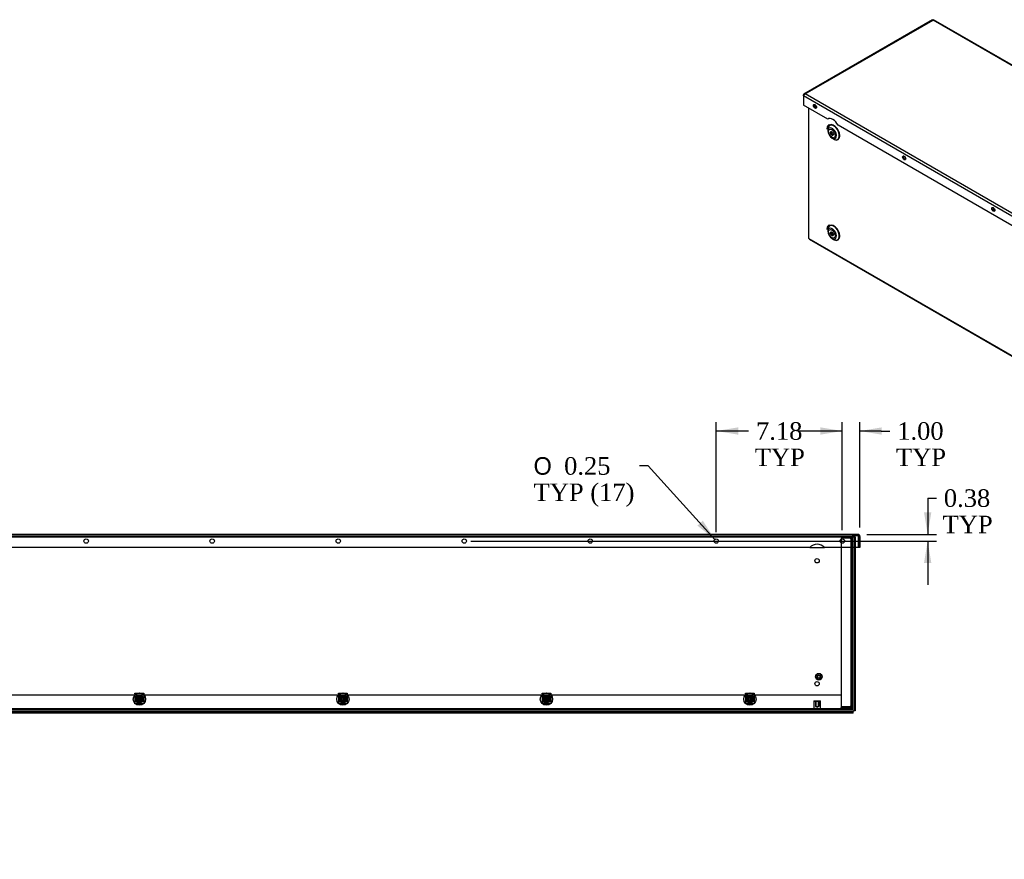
# Model space of a CAD drawing. Header units: inches. Extents: x 1 to 240, y -1 to 159.
# Tile 8 of 15: x 103 to 159, y 72 to 120. Entities that reach past the tile are written whole.
import ezdxf
from ezdxf.enums import TextEntityAlignment as Align
from ezdxf.lldxf.tags import DXFTag

# ---------------------------------------------------------------- set-up
doc = ezdxf.new("R2010")
doc.units = ezdxf.units.IN
doc.header["$MEASUREMENT"] = 0
for name, color, linetype in [('COM70472-29', 7, 'Continuous'), ('COM70473-29', 7, 'Continuous'), ('COM70474-4', 7, 'Continuous'), ('COM70985-10', 7, 'Continuous'), ('Default', 7, 'Continuous'), ('NTS16522', 7, 'Continuous'), ('RNG17670', 7, 'Continuous'), ('SCS19475', 7, 'Continuous'), ('STD26152', 7, 'Continuous')]:
    doc.layers.add(name, color=color, linetype=linetype)
doc.styles.add('SEACAD_Solid_Edge_ANSI1_Symbols', font='txt')
doc.styles.add('SEACAD_Times_New_Roman', font='times.ttf')
tags = doc.linetypes.add('HIDDEN2', pattern=[0.1875, 0.125, -0.0625]).pattern_tags.tags
tags[6:7] = [DXFTag(74, 4), DXFTag(75, 0), DXFTag(340, '0'), DXFTag(46, 0.0), DXFTag(50, 0.0), DXFTag(44, 0.0), DXFTag(45, 0.0)]
tags[4:5] = [DXFTag(74, 4), DXFTag(75, 0), DXFTag(340, '0'), DXFTag(46, 0.0), DXFTag(50, 0.0), DXFTag(44, 0.0), DXFTag(45, 0.0)]
doc.dimstyles.new('HAMMOND_(STH_-_240x160)', dxfattribs={"dimtxt": 1, "dimasz": 1.25, "dimexe": 0.5, "dimexo": 0.5, "dimgap": 0.25, "dimtad": 0, "dimtih": 1, "dimtoh": 1, "dimzin": 0, "dimdsep": 46, "dimtxsty": 'SEACAD_Times_New_Roman', "dimblk1": '_SE_FILLED', "dimblk2": '_SE_FILLED', "dimsah": 1, "dimcen": 0.5, "dimadec": 0, "dimazin": 0, "dimtfac": 0.8, "dimtofl": 0, "dimtmove": 1, "dimatfit": 3, "dimfxl": 1, "dimtolj": 1, "dimtzin": 0, "dimarcsym": 0})

# ---------------------------------------------------------------- blocks, each defined once
blk = doc.blocks.new('SE1')
at = {"layer": 'COM70472-29', "color": 7, "linetype": 'Continuous'}
for p, q in [((148.103, 107.221), (148.103, 114.626)), ((149.187, 113.44), (149.187, 113.344)), ((149.428, 112.926), (149.511, 112.878)), ((149.187, 107.724), (149.187, 107.628)), ((148.103, 107.221), (230.128, 59.864)), ((148.126, 107.171), (230.15, 59.814)), ((149.428, 107.211), (149.511, 107.163))]:
    blk.add_line(p, q, dxfattribs=at)
for centre in [(149.104, 113.02), (149.104, 107.305)]:
    blk.add_arc(centre, 0.76, 3.9455, 45.0917, dxfattribs=at)
for centre, major_axis, start_param, end_param in [((149.518, 113.256), (-0.24, 0.415), 0, 1.013497), ((149.511, 113.253), (0.229, -0.397), 0, 3.926991), ((149.428, 113.205), (-0.171, 0.295), 0, 0.785398), ((149.428, 113.205), (-0.171, 0.295), 0.785398, 2.356194), ((149.428, 113.205), (-0.171, 0.295), 2.356194, 6.283185), ((149.518, 113.256), (-0.24, 0.415), 2.128096, 6.283185), ((149.458, 113.222), (-0.063, 0.108), 0.419489, 2.722104), ((149.511, 113.253), (0.229, -0.397), 5.497787, 6.283185), ((149.518, 107.541), (-0.24, 0.415), 0, 1.013497), ((149.511, 107.537), (0.229, -0.397), 0, 3.926991), ((149.428, 107.489), (-0.171, 0.295), 0, 0.785398), ((149.428, 107.489), (-0.171, 0.295), 2.356194, 6.283185), ((149.518, 107.541), (-0.24, 0.415), 2.128096, 6.283185), ((148.18, 107.265), (0.054, 0.0935), 2.356194, 3.141593), ((149.428, 107.489), (-0.171, 0.295), 0.785398, 2.356194), ((149.458, 107.506), (-0.063, 0.108), 0.419489, 2.722104), ((149.511, 107.537), (0.229, -0.397), 5.497787, 6.283185)]:
    blk.add_ellipse(centre, major_axis=major_axis, ratio=0.57735, start_param=start_param, end_param=end_param, dxfattribs=at)
for centre, major_axis in [((149.407, 113.192), (0.135, -0.233)), ((149.407, 113.192), (0.062, -0.108)), ((149.407, 107.477), (0.135, -0.233)), ((149.407, 107.477), (0.063, -0.108))]:
    blk.add_ellipse(centre, major_axis=major_axis, ratio=0.57735, dxfattribs=at)
for points in [[(149.254, 113.688), (149.247, 113.686), (149.213, 113.676), (149.166, 113.617), (149.132, 113.531), (149.128, 113.47), (149.127, 113.44)], [(149.254, 107.972), (149.247, 107.97), (149.213, 107.96), (149.166, 107.902), (149.132, 107.816), (149.128, 107.754), (149.127, 107.724)]]:
    blk.add_open_spline(points, degree=3, knots=[0, 0, 0, 0, 0.074876, 0.417994, 0.759613, 1, 1, 1, 1], dxfattribs=at)
at = {"layer": 'COM70474-4', "color": 7, "linetype": 'Continuous'}
for p, q in [((149.463, 107.525), (149.389, 107.482)), ((149.486, 107.479), (149.417, 107.44))]:
    blk.add_line(p, q, dxfattribs=at)
at = {"layer": 'COM70985-10', "color": 7, "linetype": 'Continuous'}
for p, q in [((155.146, 119.669), (147.816, 115.437)), ((147.896, 115.447), (155.175, 119.649)), ((237.665, 72.023), (155.175, 119.649)), ((237.745, 72.014), (155.203, 119.669)), ((147.794, 115.329), (147.794, 115.388)), ((230.335, 67.674), (147.794, 115.329)), ((147.794, 115.329), (147.794, 114.805)), ((230.386, 67.821), (147.896, 115.447)), ((149.171, 114.01), (147.794, 114.805)), ((149.171, 114.01), (149.202, 114.028)), ((188.768, 91.148), (149.764, 113.668))]:
    blk.add_line(p, q, dxfattribs=at)
blk.add_arc((147.964, 115.285), 0.175, 112.835, 165.444, dxfattribs=at)
for centre, major_axis in [((148.45, 114.732), (-0.063, 0.108)), ((153.527, 111.801), (-0.062, 0.108)), ((158.604, 108.87), (-0.062, 0.108))]:
    blk.add_ellipse(centre, major_axis=major_axis, ratio=0.57735, dxfattribs=at)
for centre, major_axis, start_param, end_param in [((148.501, 114.762), (-0.063, 0.108), 0.419489, 2.722104), ((149.467, 113.533), (0.281, -0.487), 1.515126, 3.197263), ((153.578, 111.83), (-0.062, 0.108), 0.419489, 2.722104), ((158.655, 108.899), (-0.062, 0.108), 0.419489, 2.722104)]:
    blk.add_ellipse(centre, major_axis=major_axis, ratio=0.57735, start_param=start_param, end_param=end_param, dxfattribs=at)
for points, knots in [([(155.134, 119.662), (155.138, 119.665), (155.145, 119.665), (155.159, 119.661), (155.167, 119.656), (155.175, 119.649)], [0.5, 0.5, 0.5, 0.5, 0.75, 0.75, 1, 1, 1, 1]), ([(155.175, 119.649), (155.183, 119.656), (155.191, 119.661), (155.205, 119.665), (155.211, 119.665), (155.216, 119.662)], [0, 0, 0, 0, 0.25, 0.25, 0.5, 0.5, 0.5, 0.5]), ([(147.896, 115.447), (147.884, 115.451), (147.872, 115.453), (147.849, 115.453), (147.838, 115.45), (147.82, 115.439), (147.812, 115.432), (147.8, 115.412), (147.796, 115.401), (147.794, 115.388)], [0, 0, 0, 0, 0.25, 0.25, 0.5, 0.5, 0.75, 0.75, 1, 1, 1, 1])]:
    blk.add_open_spline(points, degree=3, knots=knots, dxfattribs=at)
blk = doc.blocks.new('SE7')
at = {"layer": 'COM70472-29', "color": 7, "linetype": 'HIDDEN2'}
for p, q in [((34.568, 90.29), (150.568, 90.29)), ((150.568, 90.29), (150.568, 89.612)), ((35.193, 81.237), (149.943, 81.237)), ((150.568, 80.434), (34.568, 80.434)), ((149.943, 80.559), (149.943, 80.506)), ((149.943, 80.434), (149.943, 80.362)), ((149.973, 80.434), (149.973, 80.362))]:
    blk.add_line(p, q, dxfattribs=at)
at = {"layer": 'COM70472-29', "color": 7, "linetype": 'Continuous'}
for p, q in [((150.568, 89.612), (150.568, 80.47)), ((150.568, 80.362), (34.568, 80.362)), ((150.568, 80.47), (150.568, 80.362))]:
    blk.add_line(p, q, dxfattribs=at)
for centre in [(148.568, 88.862), (148.568, 81.862)]:
    blk.add_circle(centre, 0.125, dxfattribs=at)
at = {"layer": 'COM70472-29', "color": 7, "linetype": 'HIDDEN2'}
for centre in [(109.959, 80.987), (121.553, 80.987), (133.147, 80.987), (144.74, 80.987)]:
    blk.add_circle(centre, 0.115, dxfattribs=at)
at = {"layer": 'COM70473-29', "color": 7, "linetype": 'HIDDEN2'}
for p, q in [((34.504, 90.23), (150.632, 90.23)), ((150.632, 90.23), (150.668, 90.23)), ((150.668, 90.23), (150.668, 89.612)), ((150.74, 90.23), (150.668, 90.23)), ((150.74, 90.23), (150.74, 89.612))]:
    blk.add_line(p, q, dxfattribs=at)
at = {"layer": 'COM70473-29', "color": 7, "linetype": 'Continuous'}
for p, q in [((150.668, 89.612), (150.668, 80.315)), ((150.74, 89.612), (150.74, 80.315)), ((150.615, 80.262), (34.521, 80.262)), ((150.615, 80.315), (150.632, 80.315)), ((150.615, 80.298), (150.615, 80.315)), ((150.615, 80.262), (150.615, 80.298)), ((150.615, 80.19), (150.615, 80.262)), ((150.632, 80.315), (150.668, 80.315)), ((150.74, 80.315), (150.668, 80.315)), ((150.615, 80.19), (34.521, 80.19))]:
    blk.add_line(p, q, dxfattribs=at)
at = {"layer": 'COM70473-29', "color": 7, "linetype": 'HIDDEN2'}
for centre, radius in [((109.959, 80.987), 0.351), ((121.553, 80.987), 0.351), ((133.147, 80.987), 0.351), ((144.74, 80.987), 0.351), ((109.959, 80.987), 0.224), ((109.959, 80.987), 0.129), ((121.553, 80.987), 0.224), ((121.553, 80.987), 0.129), ((133.147, 80.987), 0.224), ((133.147, 80.987), 0.129), ((144.74, 80.987), 0.224), ((144.74, 80.987), 0.129)]:
    blk.add_circle(centre, radius, dxfattribs=at)
at = {"layer": 'COM70474-4', "color": 7, "linetype": 'HIDDEN2'}
for p, q in [((149.943, 90.27), (149.943, 90.198)), ((149.943, 90.27), (150.46, 90.27)), ((149.943, 90.198), (150.46, 90.198)), ((150.46, 90.145), (149.943, 90.145)), ((149.943, 90.145), (149.943, 80.559)), ((150.46, 90.145), (150.568, 90.145)), ((150.496, 90.145), (150.496, 90.162)), ((150.496, 90.145), (150.496, 80.559)), ((149.943, 80.559), (150.46, 80.559)), ((150.46, 80.506), (149.943, 80.506)), ((149.943, 80.434), (149.943, 80.506)), ((150.568, 80.559), (150.46, 80.559)), ((150.496, 80.542), (150.496, 80.559))]:
    blk.add_line(p, q, dxfattribs=at)
for centre, radius, start, end in [((150.46, 90.162), 0.108, 0, 90), ((150.46, 90.162), 0.036, 0, 90), ((150.46, 80.542), 0.108, 270, 0), ((150.46, 80.542), 0.036, 270, 0)]:
    blk.add_arc(centre, radius, start, end, dxfattribs=at)
at = {"layer": 'COM70985-10', "color": 7, "linetype": 'Continuous'}
for p, q in [((150.898, 90.362), (34.239, 90.362)), ((151.006, 90.254), (150.934, 90.254)), ((150.934, 90.254), (150.934, 89.612)), ((150.934, 89.612), (150.934, 90.254)), ((151.006, 90.254), (151.006, 89.612)), ((148.149, 89.612), (92.988, 89.612)), ((150.934, 89.612), (148.987, 89.612)), ((151.006, 89.612), (150.934, 89.612))]:
    blk.add_line(p, q, dxfattribs=at)
at = {"layer": 'COM70985-10', "color": 7, "linetype": 'HIDDEN2'}
for p, q in [((150.898, 90.29), (150.898, 90.362)), ((150.898, 90.29), (150.568, 90.29)), ((148.149, 89.612), (148.987, 89.612))]:
    blk.add_line(p, q, dxfattribs=at)
at = {"layer": 'COM70985-10', "color": 7, "linetype": 'Continuous'}
for centre in [(106.928, 89.987), (114.108, 89.987), (121.287, 89.987), (128.467, 89.987), (135.647, 89.987), (142.826, 89.987), (150.006, 89.987)]:
    blk.add_circle(centre, 0.125, dxfattribs=at)
for centre, radius, start, end in [((150.898, 90.254), 0.108, 0, 90), ((148.568, 89.237), 0.562, 41.8103, 138.1897), ((150.898, 90.254), 0.036, 0, 24.0225)]:
    blk.add_arc(centre, radius, start, end, dxfattribs=at)
at = {"layer": 'COM70985-10', "color": 7, "linetype": 'HIDDEN2'}
blk.add_arc((150.898, 90.254), 0.036, 24.0225, 90, dxfattribs=at)
at = {"layer": 'COM70985-10', "color": 7, "linetype": 'Continuous'}
blk.add_open_spline([(150.898, 90.362), (150.901, 90.362), (150.904, 90.359), (150.91, 90.348), (150.913, 90.34), (150.919, 90.32), (150.922, 90.308), (150.928, 90.282), (150.931, 90.268), (150.934, 90.254)], degree=3, knots=[0, 0, 0, 0, 0.25, 0.25, 0.5, 0.5, 0.75, 0.75, 1, 1, 1, 1], dxfattribs=at)
at = {"layer": 'COM70985-10', "color": 7, "linetype": 'HIDDEN2'}
blk.add_open_spline([(150.898, 90.29), (150.904, 90.29), (150.91, 90.286), (150.922, 90.272), (150.928, 90.263), (150.934, 90.254)], degree=3, knots=[0, 0, 0, 0, 0.5, 0.5, 1, 1, 1, 1], dxfattribs=at)
at = {"layer": 'NTS16522', "color": 7, "linetype": 'HIDDEN2'}
for p, q in [((109.709, 81.284), (109.709, 81.316)), ((109.709, 81.316), (110.209, 81.316)), ((110.209, 81.298), (109.709, 81.298)), ((109.709, 81.284), (109.709, 80.748)), ((110.209, 81.206), (109.709, 81.206)), ((109.772, 81.094), (109.772, 80.937)), ((109.809, 81.162), (109.783, 81.137)), ((109.804, 81.142), (109.783, 81.137)), ((109.783, 81.137), (109.801, 81.119)), ((109.783, 80.836), (109.783, 81.137)), ((109.801, 80.854), (109.783, 80.836)), ((109.783, 80.836), (109.809, 80.811)), ((109.804, 80.832), (109.783, 80.836)), ((109.801, 81.119), (109.827, 81.145)), ((109.801, 81.119), (109.801, 80.854)), ((109.827, 80.829), (109.801, 80.854)), ((109.809, 81.162), (109.804, 81.142)), ((109.804, 81.142), (109.804, 80.832)), ((110.114, 81.142), (109.804, 81.142)), ((109.804, 80.832), (110.114, 80.832)), ((109.804, 80.832), (109.809, 80.811)), ((109.827, 81.145), (109.809, 81.162)), ((109.809, 81.162), (110.109, 81.162)), ((109.809, 80.811), (109.827, 80.829)), ((110.109, 80.811), (109.809, 80.811)), ((109.811, 80.838), (109.811, 81.135)), ((109.811, 81.135), (110.108, 81.135)), ((109.816, 81.13), (109.811, 81.135)), ((109.816, 80.843), (109.811, 80.838)), ((110.108, 80.838), (109.811, 80.838)), ((109.814, 81.127), (109.814, 81.023)), ((109.814, 80.95), (109.814, 80.846)), ((109.816, 81.13), (109.817, 81.13)), ((109.816, 80.937), (109.816, 81.094)), ((109.817, 80.843), (109.816, 80.843)), ((109.824, 81.122), (110.095, 81.122)), ((109.824, 80.944), (109.824, 81.029)), ((110.095, 80.851), (109.824, 80.851)), ((110.092, 81.145), (109.827, 81.145)), ((109.827, 80.829), (110.092, 80.829)), ((110.109, 81.162), (110.092, 81.145)), ((110.092, 81.145), (110.117, 81.119)), ((110.117, 80.854), (110.092, 80.829)), ((110.092, 80.829), (110.109, 80.811)), ((110.095, 81.029), (110.095, 80.944)), ((110.101, 81.13), (110.103, 81.13)), ((110.103, 80.843), (110.101, 80.843)), ((110.102, 81.094), (110.102, 80.937)), ((110.103, 81.13), (110.108, 81.135)), ((110.103, 80.843), (110.108, 80.838)), ((110.104, 81.023), (110.104, 81.127)), ((110.104, 80.846), (110.104, 80.95)), ((110.108, 81.135), (110.108, 80.838)), ((110.109, 81.162), (110.114, 81.142)), ((110.135, 81.137), (110.109, 81.162)), ((110.135, 80.836), (110.109, 80.811)), ((110.114, 80.832), (110.109, 80.811)), ((110.114, 80.832), (110.114, 81.142)), ((110.135, 81.137), (110.114, 81.142)), ((110.135, 80.836), (110.114, 80.832)), ((110.117, 81.119), (110.135, 81.137)), ((110.117, 80.854), (110.117, 81.119)), ((110.135, 80.836), (110.117, 80.854)), ((110.135, 81.137), (110.135, 80.836)), ((110.146, 80.937), (110.146, 81.094)), ((110.209, 81.316), (110.209, 81.284)), ((110.209, 81.284), (110.209, 80.748)), ((121.303, 81.284), (121.303, 81.316)), ((121.303, 81.316), (121.803, 81.316)), ((121.803, 81.298), (121.303, 81.298)), ((121.303, 81.284), (121.303, 80.748)), ((121.803, 81.206), (121.303, 81.206)), ((121.366, 81.094), (121.366, 80.937)), ((121.403, 81.162), (121.377, 81.137)), ((121.398, 81.142), (121.377, 81.137)), ((121.377, 81.137), (121.395, 81.119)), ((121.377, 80.836), (121.377, 81.137)), ((121.395, 80.854), (121.377, 80.836)), ((121.377, 80.836), (121.403, 80.811)), ((121.398, 80.832), (121.377, 80.836)), ((121.395, 81.119), (121.42, 81.145)), ((121.395, 81.119), (121.395, 80.854)), ((121.42, 80.829), (121.395, 80.854)), ((121.403, 81.162), (121.398, 81.142)), ((121.398, 81.142), (121.398, 80.832)), ((121.708, 81.142), (121.398, 81.142)), ((121.398, 80.832), (121.708, 80.832)), ((121.398, 80.832), (121.403, 80.811)), ((121.42, 81.145), (121.403, 81.162)), ((121.403, 81.162), (121.703, 81.162)), ((121.403, 80.811), (121.42, 80.829)), ((121.703, 80.811), (121.403, 80.811)), ((121.404, 80.838), (121.404, 81.135)), ((121.404, 81.135), (121.701, 81.135)), ((121.41, 81.13), (121.404, 81.135)), ((121.41, 80.843), (121.404, 80.838)), ((121.701, 80.838), (121.404, 80.838)), ((121.408, 81.127), (121.408, 81.023)), ((121.408, 80.95), (121.408, 80.846)), ((121.41, 81.13), (121.411, 81.13)), ((121.41, 80.937), (121.41, 81.094)), ((121.411, 80.843), (121.41, 80.843)), ((121.417, 81.122), (121.689, 81.122)), ((121.417, 80.944), (121.417, 81.029)), ((121.689, 80.851), (121.417, 80.851)), ((121.686, 81.145), (121.42, 81.145)), ((121.42, 80.829), (121.686, 80.829)), ((121.703, 81.162), (121.686, 81.145)), ((121.686, 81.145), (121.711, 81.119)), ((121.711, 80.854), (121.686, 80.829)), ((121.686, 80.829), (121.703, 80.811)), ((121.689, 81.029), (121.689, 80.944)), ((121.695, 81.13), (121.696, 81.13)), ((121.696, 80.843), (121.695, 80.843)), ((121.696, 81.13), (121.701, 81.135)), ((121.696, 81.094), (121.696, 80.937)), ((121.696, 80.843), (121.701, 80.838)), ((121.698, 81.023), (121.698, 81.127)), ((121.698, 80.846), (121.698, 80.95)), ((121.701, 81.135), (121.701, 80.838)), ((121.703, 81.162), (121.708, 81.142)), ((121.729, 81.137), (121.703, 81.162)), ((121.729, 80.836), (121.703, 80.811)), ((121.708, 80.832), (121.703, 80.811)), ((121.708, 80.832), (121.708, 81.142)), ((121.729, 81.137), (121.708, 81.142)), ((121.729, 80.836), (121.708, 80.832)), ((121.711, 81.119), (121.729, 81.137)), ((121.711, 80.854), (121.711, 81.119)), ((121.729, 80.836), (121.711, 80.854)), ((121.729, 81.137), (121.729, 80.836)), ((121.74, 80.937), (121.74, 81.094)), ((121.803, 81.316), (121.803, 81.284)), ((121.803, 81.284), (121.803, 80.748)), ((132.897, 81.284), (132.897, 81.316)), ((132.897, 81.316), (133.397, 81.316)), ((133.397, 81.298), (132.897, 81.298)), ((132.897, 81.284), (132.897, 80.748)), ((133.397, 81.206), (132.897, 81.206)), ((132.96, 81.094), (132.96, 80.937)), ((132.996, 81.162), (132.971, 81.137)), ((132.992, 81.142), (132.971, 81.137)), ((132.971, 81.137), (132.989, 81.119)), ((132.971, 80.836), (132.971, 81.137)), ((132.989, 80.854), (132.971, 80.836)), ((132.971, 80.836), (132.996, 80.811)), ((132.992, 80.832), (132.971, 80.836)), ((132.989, 81.119), (133.014, 81.145)), ((132.989, 81.119), (132.989, 80.854)), ((133.014, 80.829), (132.989, 80.854)), ((132.996, 81.162), (132.992, 81.142)), ((132.992, 81.142), (132.992, 80.832)), ((133.302, 81.142), (132.992, 81.142)), ((132.992, 80.832), (133.302, 80.832)), ((132.992, 80.832), (132.996, 80.811)), ((133.014, 81.145), (132.996, 81.162)), ((132.996, 81.162), (133.297, 81.162)), ((132.996, 80.811), (133.014, 80.829)), ((133.297, 80.811), (132.996, 80.811)), ((132.998, 80.838), (132.998, 81.135)), ((132.998, 81.135), (133.295, 81.135)), ((133.003, 81.13), (132.998, 81.135)), ((133.003, 80.843), (132.998, 80.838)), ((133.295, 80.838), (132.998, 80.838)), ((133.002, 81.127), (133.002, 81.023)), ((133.002, 80.95), (133.002, 80.846)), ((133.003, 81.13), (133.005, 81.13)), ((133.005, 80.843), (133.003, 80.843)), ((133.004, 80.937), (133.004, 81.094)), ((133.011, 81.122), (133.282, 81.122)), ((133.011, 80.944), (133.011, 81.029)), ((133.282, 80.851), (133.011, 80.851)), ((133.279, 81.145), (133.014, 81.145)), ((133.014, 80.829), (133.279, 80.829)), ((133.297, 81.162), (133.279, 81.145)), ((133.279, 81.145), (133.305, 81.119)), ((133.305, 80.854), (133.279, 80.829)), ((133.279, 80.829), (133.297, 80.811)), ((133.282, 81.029), (133.282, 80.944)), ((133.289, 81.13), (133.29, 81.13)), ((133.29, 80.843), (133.289, 80.843)), ((133.29, 81.13), (133.295, 81.135)), ((133.29, 81.094), (133.29, 80.937)), ((133.29, 80.843), (133.295, 80.838)), ((133.292, 81.023), (133.292, 81.127)), ((133.292, 80.846), (133.292, 80.95)), ((133.295, 81.135), (133.295, 80.838)), ((133.297, 81.162), (133.302, 81.142)), ((133.322, 81.137), (133.297, 81.162)), ((133.322, 80.836), (133.297, 80.811)), ((133.302, 80.832), (133.297, 80.811)), ((133.302, 80.832), (133.302, 81.142)), ((133.322, 81.137), (133.302, 81.142)), ((133.322, 80.836), (133.302, 80.832)), ((133.305, 81.119), (133.322, 81.137)), ((133.305, 80.854), (133.305, 81.119)), ((133.322, 80.836), (133.305, 80.854)), ((133.322, 81.137), (133.322, 80.836)), ((133.334, 80.937), (133.334, 81.094)), ((133.397, 81.316), (133.397, 81.284)), ((133.397, 81.284), (133.397, 80.748)), ((144.49, 81.284), (144.49, 81.316)), ((144.49, 81.316), (144.99, 81.316)), ((144.99, 81.298), (144.49, 81.298)), ((144.49, 81.284), (144.49, 80.748)), ((144.99, 81.206), (144.49, 81.206)), ((144.553, 81.094), (144.553, 80.937)), ((144.59, 81.162), (144.565, 81.137)), ((144.585, 81.142), (144.565, 81.137)), ((144.565, 81.137), (144.583, 81.119)), ((144.565, 80.836), (144.565, 81.137)), ((144.583, 80.854), (144.565, 80.836)), ((144.565, 80.836), (144.59, 80.811)), ((144.585, 80.832), (144.565, 80.836)), ((144.583, 81.119), (144.608, 81.145)), ((144.583, 81.119), (144.583, 80.854)), ((144.608, 80.829), (144.583, 80.854)), ((144.59, 81.162), (144.585, 81.142)), ((144.585, 81.142), (144.585, 80.832)), ((144.895, 81.142), (144.585, 81.142)), ((144.585, 80.832), (144.895, 80.832)), ((144.585, 80.832), (144.59, 80.811)), ((144.608, 81.145), (144.59, 81.162)), ((144.59, 81.162), (144.891, 81.162)), ((144.59, 80.811), (144.608, 80.829)), ((144.891, 80.811), (144.59, 80.811)), ((144.592, 80.838), (144.592, 81.135)), ((144.592, 81.135), (144.889, 81.135)), ((144.597, 81.13), (144.592, 81.135)), ((144.597, 80.843), (144.592, 80.838)), ((144.889, 80.838), (144.592, 80.838)), ((144.595, 81.127), (144.595, 81.023)), ((144.595, 80.95), (144.595, 80.846)), ((144.597, 81.13), (144.598, 81.13)), ((144.597, 80.937), (144.597, 81.094)), ((144.598, 80.843), (144.597, 80.843)), ((144.605, 81.122), (144.876, 81.122)), ((144.605, 80.944), (144.605, 81.029)), ((144.876, 80.851), (144.605, 80.851)), ((144.873, 81.145), (144.608, 81.145)), ((144.608, 80.829), (144.873, 80.829)), ((144.891, 81.162), (144.873, 81.145)), ((144.873, 81.145), (144.898, 81.119)), ((144.898, 80.854), (144.873, 80.829)), ((144.873, 80.829), (144.891, 80.811)), ((144.876, 81.029), (144.876, 80.944)), ((144.882, 81.13), (144.884, 81.13)), ((144.884, 80.843), (144.882, 80.843)), ((144.883, 81.094), (144.883, 80.937)), ((144.884, 81.13), (144.889, 81.135)), ((144.884, 80.843), (144.889, 80.838)), ((144.886, 81.023), (144.886, 81.127)), ((144.886, 80.846), (144.886, 80.95)), ((144.889, 81.135), (144.889, 80.838)), ((144.891, 81.162), (144.895, 81.142)), ((144.916, 81.137), (144.891, 81.162)), ((144.916, 80.836), (144.891, 80.811)), ((144.895, 80.832), (144.891, 80.811)), ((144.895, 80.832), (144.895, 81.142)), ((144.916, 81.137), (144.895, 81.142)), ((144.916, 80.836), (144.895, 80.832)), ((144.898, 81.119), (144.916, 81.137)), ((144.898, 80.854), (144.898, 81.119)), ((144.916, 80.836), (144.898, 80.854)), ((144.916, 81.137), (144.916, 80.836)), ((144.927, 80.937), (144.927, 81.094)), ((144.99, 81.316), (144.99, 81.284)), ((144.99, 81.284), (144.99, 80.748)), ((109.709, 80.716), (109.709, 80.748)), ((109.709, 80.733), (110.209, 80.733)), ((110.209, 80.716), (109.709, 80.716)), ((110.209, 80.748), (110.209, 80.716)), ((121.303, 80.716), (121.303, 80.748)), ((121.303, 80.733), (121.803, 80.733)), ((121.803, 80.716), (121.303, 80.716)), ((121.803, 80.748), (121.803, 80.716)), ((132.897, 80.716), (132.897, 80.748)), ((132.897, 80.733), (133.397, 80.733)), ((133.397, 80.716), (132.897, 80.716)), ((133.397, 80.748), (133.397, 80.716)), ((144.49, 80.716), (144.49, 80.748)), ((144.49, 80.733), (144.99, 80.733)), ((144.99, 80.716), (144.49, 80.716)), ((144.99, 80.748), (144.99, 80.716))]:
    blk.add_line(p, q, dxfattribs=at)
for centre, radius in [((109.959, 80.987), 0.107), ((109.959, 80.987), 0.095), ((109.959, 80.987), 0.0881), ((109.959, 80.987), 0.0781), ((121.553, 80.987), 0.107), ((121.553, 80.987), 0.095), ((121.553, 80.987), 0.0881), ((121.553, 80.987), 0.0781), ((133.147, 80.987), 0.107), ((133.147, 80.987), 0.095), ((133.147, 80.987), 0.0881), ((133.147, 80.987), 0.0781), ((144.74, 80.987), 0.107), ((144.74, 80.987), 0.095), ((144.74, 80.987), 0.0881), ((144.74, 80.987), 0.0781)]:
    blk.add_circle(centre, radius, dxfattribs=at)
for centre, radius, start, end in [((109.959, 81.007), 0.206, 24.9684, 155.0316), ((109.794, 80.937), 0.022, 180, 0), ((109.909, 81.075), 0.108, 151.3731, 208.6269), ((109.909, 80.898), 0.108, 151.3731, 208.6269), ((109.909, 81.075), 0.108, 149.4825, 151.3731), ((109.909, 81.075), 0.108, 208.6269, 210.5175), ((109.909, 80.898), 0.108, 149.4825, 151.3731), ((109.909, 80.898), 0.108, 208.6269, 210.5175), ((109.959, 80.94), 0.21, 47.0864, 132.9136), ((109.759, 81.076), 0.0796, 315.5614, 42.9885), ((109.759, 80.897), 0.0796, 317.0115, 44.4386), ((110.159, 81.076), 0.0796, 137.0115, 224.4386), ((110.159, 80.897), 0.0796, 135.5614, 222.9885), ((110.124, 80.937), 0.022, 180, 0), ((110.009, 81.075), 0.108, 28.6269, 30.5175), ((110.009, 81.075), 0.108, 329.4825, 331.3731), ((110.009, 80.898), 0.108, 28.6269, 30.5175), ((110.009, 80.898), 0.108, 329.4825, 331.3731), ((110.009, 81.075), 0.108, 331.3731, 28.6269), ((110.009, 80.898), 0.108, 331.3731, 28.6269), ((121.553, 81.007), 0.206, 24.9684, 155.0316), ((121.388, 80.937), 0.022, 180, 0), ((121.503, 81.075), 0.108, 151.3731, 208.6269), ((121.503, 80.898), 0.108, 151.3731, 208.6269), ((121.503, 81.075), 0.108, 149.4825, 151.3731), ((121.503, 81.075), 0.108, 208.6269, 210.5175), ((121.503, 80.898), 0.108, 149.4825, 151.3731), ((121.503, 80.898), 0.108, 208.6269, 210.5175), ((121.553, 80.94), 0.21, 47.0864, 132.9136), ((121.353, 81.076), 0.0796, 315.5614, 42.9885), ((121.353, 80.897), 0.0796, 317.0115, 44.4386), ((121.753, 81.076), 0.0796, 137.0115, 224.4386), ((121.753, 80.897), 0.0796, 135.5614, 222.9885), ((121.603, 81.075), 0.108, 28.6269, 30.5175), ((121.603, 81.075), 0.108, 329.4825, 331.3731), ((121.603, 80.898), 0.108, 28.6269, 30.5175), ((121.718, 80.937), 0.022, 180, 0), ((121.603, 80.898), 0.108, 329.4825, 331.3731), ((121.603, 81.075), 0.108, 331.3731, 28.6269), ((121.603, 80.898), 0.108, 331.3731, 28.6269), ((133.147, 81.007), 0.206, 24.9684, 155.0316), ((132.982, 80.937), 0.022, 180, 0), ((133.097, 81.075), 0.108, 151.3731, 208.6269), ((133.097, 80.898), 0.108, 151.3731, 208.6269), ((133.097, 81.075), 0.108, 149.4825, 151.3731), ((133.097, 81.075), 0.108, 208.6269, 210.5175), ((133.097, 80.898), 0.108, 149.4825, 151.3731), ((133.097, 80.898), 0.108, 208.6269, 210.5175), ((132.946, 81.076), 0.0796, 315.5614, 42.9885), ((132.946, 80.897), 0.0796, 317.0115, 44.4386), ((133.147, 80.94), 0.21, 47.0864, 132.9136), ((133.347, 81.076), 0.0796, 137.0115, 224.4386), ((133.347, 80.897), 0.0796, 135.5614, 222.9885), ((133.197, 81.075), 0.108, 28.6269, 30.5175), ((133.197, 81.075), 0.108, 329.4825, 331.3731), ((133.197, 80.898), 0.108, 28.6269, 30.5175), ((133.312, 80.937), 0.022, 180, 0), ((133.197, 80.898), 0.108, 329.4825, 331.3731), ((133.197, 81.075), 0.108, 331.3731, 28.6269), ((133.197, 80.898), 0.108, 331.3731, 28.6269), ((144.74, 81.007), 0.206, 24.9684, 155.0316), ((144.575, 80.937), 0.022, 180, 0), ((144.69, 81.075), 0.108, 151.3731, 208.6269), ((144.69, 80.898), 0.108, 151.3731, 208.6269), ((144.69, 81.075), 0.108, 149.4825, 151.3731), ((144.69, 81.075), 0.108, 208.6269, 210.5175), ((144.69, 80.898), 0.108, 149.4825, 151.3731), ((144.69, 80.898), 0.108, 208.6269, 210.5175), ((144.74, 80.94), 0.21, 47.0864, 132.9136), ((144.54, 81.076), 0.0796, 315.5614, 42.9885), ((144.54, 80.897), 0.0796, 317.0115, 44.4386), ((144.941, 81.076), 0.0796, 137.0115, 224.4386), ((144.941, 80.897), 0.0796, 135.5614, 222.9885), ((144.905, 80.937), 0.022, 180, 0), ((144.791, 81.075), 0.108, 28.6269, 30.5175), ((144.791, 81.075), 0.108, 329.4825, 331.3731), ((144.791, 80.898), 0.108, 28.6269, 30.5175), ((144.791, 80.898), 0.108, 329.4825, 331.3731), ((144.791, 81.075), 0.108, 331.3731, 28.6269), ((144.791, 80.898), 0.108, 331.3731, 28.6269)]:
    blk.add_arc(centre, radius, start, end, dxfattribs=at)
at = {"layer": 'RNG17670', "color": 7, "linetype": 'HIDDEN2'}
for p, q in [((109.861, 81.126), (109.861, 81.064)), ((109.861, 80.847), (109.861, 80.909)), ((121.455, 81.126), (121.455, 81.064)), ((121.455, 80.847), (121.455, 80.909)), ((133.049, 81.126), (133.049, 81.064)), ((133.049, 80.847), (133.049, 80.909)), ((144.642, 81.126), (144.642, 81.064)), ((144.642, 80.847), (144.642, 80.909))]:
    blk.add_line(p, q, dxfattribs=at)
for centre, radius, start, end in [((109.959, 80.987), 0.17, 234.8958, 125.1042), ((109.959, 80.987), 0.125, 218.3358, 141.6642), ((121.553, 80.987), 0.171, 234.8958, 125.1042), ((121.553, 80.987), 0.125, 218.3358, 141.6642), ((133.147, 80.987), 0.17, 234.8958, 125.1042), ((133.147, 80.987), 0.125, 218.3358, 141.6642), ((144.74, 80.987), 0.17, 234.8958, 125.1042), ((144.74, 80.987), 0.125, 218.3358, 141.6642)]:
    blk.add_arc(centre, radius, start, end, dxfattribs=at)
at = {"layer": 'SCS19475', "color": 7, "linetype": 'HIDDEN2'}
for p, q in [((109.801, 81.014), (109.944, 81.014)), ((109.944, 80.959), (109.801, 80.959)), ((109.944, 81.014), (109.944, 81.074)), ((109.944, 81.074), (109.974, 81.074)), ((109.944, 80.899), (109.944, 80.959)), ((109.974, 80.899), (109.944, 80.899)), ((109.974, 81.074), (109.974, 81.014)), ((109.974, 81.014), (110.117, 81.014)), ((110.117, 80.959), (109.974, 80.959)), ((109.974, 80.959), (109.974, 80.899)), ((121.395, 81.014), (121.538, 81.014)), ((121.538, 80.959), (121.395, 80.959)), ((121.538, 81.014), (121.538, 81.074)), ((121.538, 81.074), (121.568, 81.074)), ((121.538, 80.899), (121.538, 80.959)), ((121.568, 80.899), (121.538, 80.899)), ((121.568, 81.074), (121.568, 81.014)), ((121.568, 81.014), (121.711, 81.014)), ((121.711, 80.959), (121.568, 80.959)), ((121.568, 80.959), (121.568, 80.899)), ((132.989, 81.014), (133.132, 81.014)), ((133.132, 80.959), (132.989, 80.959)), ((133.132, 81.014), (133.132, 81.074)), ((133.132, 81.074), (133.162, 81.074)), ((133.132, 80.899), (133.132, 80.959)), ((133.162, 80.899), (133.132, 80.899)), ((133.162, 81.074), (133.162, 81.014)), ((133.162, 81.014), (133.305, 81.014)), ((133.305, 80.959), (133.162, 80.959)), ((133.162, 80.959), (133.162, 80.899)), ((144.582, 81.014), (144.725, 81.014)), ((144.725, 80.959), (144.582, 80.959)), ((144.725, 81.014), (144.725, 81.074)), ((144.725, 81.074), (144.755, 81.074)), ((144.725, 80.899), (144.725, 80.959)), ((144.755, 80.899), (144.725, 80.899)), ((144.755, 81.074), (144.755, 81.014)), ((144.755, 81.014), (144.899, 81.014)), ((144.899, 80.959), (144.755, 80.959)), ((144.755, 80.959), (144.755, 80.899))]:
    blk.add_line(p, q, dxfattribs=at)
for centre, radius in [((109.959, 80.987), 0.178), ((109.959, 80.987), 0.179), ((109.959, 80.987), 0.095), ((109.959, 80.987), 0.0759), ((109.959, 80.987), 0.074), ((109.959, 80.987), 0.0655), ((121.553, 80.987), 0.178), ((121.553, 80.987), 0.179), ((121.553, 80.987), 0.095), ((121.553, 80.987), 0.0759), ((121.553, 80.987), 0.074), ((121.553, 80.987), 0.0655), ((133.147, 80.987), 0.178), ((133.147, 80.987), 0.179), ((133.147, 80.987), 0.095), ((133.147, 80.987), 0.0759), ((133.147, 80.987), 0.074), ((133.147, 80.987), 0.0655), ((144.74, 80.987), 0.178), ((144.74, 80.987), 0.179), ((144.74, 80.987), 0.095), ((144.74, 80.987), 0.0759), ((144.74, 80.987), 0.074), ((144.74, 80.987), 0.0655)]:
    blk.add_circle(centre, radius, dxfattribs=at)
for centre, radius, start, end in [((109.959, 80.987), 0.161, 170.136, 189.864), ((109.959, 80.987), 0.0631, 103.7481, 154.1702), ((109.959, 80.987), 0.0631, 205.8298, 256.2519), ((109.959, 80.987), 0.0631, 25.8298, 76.2519), ((109.959, 80.987), 0.0631, 283.7481, 334.1702), ((109.959, 80.987), 0.161, 350.136, 9.864), ((121.553, 80.987), 0.161, 170.136, 189.864), ((121.553, 80.987), 0.0631, 103.7481, 154.1702), ((121.553, 80.987), 0.0631, 205.8298, 256.2519), ((121.553, 80.987), 0.0631, 25.8298, 76.2519), ((121.553, 80.987), 0.0631, 283.7481, 334.1702), ((121.553, 80.987), 0.161, 350.136, 9.864), ((133.147, 80.987), 0.161, 170.136, 189.864), ((133.147, 80.987), 0.0631, 103.7481, 154.1702), ((133.147, 80.987), 0.0631, 205.8298, 256.2519), ((133.147, 80.987), 0.0631, 25.8298, 76.2519), ((133.147, 80.987), 0.0631, 283.7481, 334.1702), ((133.147, 80.987), 0.161, 350.136, 9.864), ((144.74, 80.987), 0.161, 170.136, 189.864), ((144.74, 80.987), 0.0631, 103.7481, 154.1702), ((144.74, 80.987), 0.0631, 205.8298, 256.2519), ((144.74, 80.987), 0.0631, 25.8298, 76.2519), ((144.74, 80.987), 0.0631, 283.7481, 334.1702), ((144.74, 80.987), 0.161, 350.136, 9.864)]:
    blk.add_arc(centre, radius, start, end, dxfattribs=at)
at = {"layer": 'STD26152', "color": 7, "linetype": 'HIDDEN2'}
for p, q in [((148.401, 80.894), (148.381, 80.874)), ((148.381, 80.874), (148.756, 80.874)), ((148.381, 80.874), (148.381, 80.454)), ((148.401, 80.894), (148.736, 80.894)), ((148.473, 80.894), (148.473, 80.574)), ((148.49, 80.894), (148.49, 80.574)), ((148.647, 80.574), (148.647, 80.894)), ((148.663, 80.894), (148.663, 80.574)), ((148.756, 80.874), (148.736, 80.894)), ((148.756, 80.454), (148.756, 80.874)), ((148.381, 80.454), (148.756, 80.454)), ((148.381, 80.454), (148.401, 80.434)), ((148.473, 80.574), (148.49, 80.574)), ((148.49, 80.574), (148.647, 80.574)), ((148.49, 80.574), (148.568, 80.527)), ((148.568, 80.527), (148.647, 80.574)), ((148.663, 80.574), (148.647, 80.574)), ((148.736, 80.434), (148.756, 80.454))]:
    blk.add_line(p, q, dxfattribs=at)
for radius in [0.188, 0.168, 0.095, 0.0781]:
    blk.add_circle((148.668, 82.262), radius, dxfattribs=at)
blk = doc.blocks.new('DMBLK5426')
at = {"layer": 'Default', "linetype": 'Continuous'}
for points in [[(155.076, 91.612), (154.659, 91.612), (154.868, 90.362)], [(155.076, 88.737), (154.868, 89.987), (154.659, 88.737)]]:
    blk.add_hatch(color=7, dxfattribs=at).paths.add_polyline_path(points)
at = {"layer": 'Default', "color": 7, "linetype": 'Continuous'}
for p, q in [((154.868, 92.431), (155.368, 92.431)), ((154.868, 92.431), (154.868, 90.362)), ((151.398, 90.362), (155.368, 90.362)), ((128.842, 89.987), (155.368, 89.987)), ((154.868, 89.987), (154.868, 87.487))]:
    blk.add_line(p, q, dxfattribs=at)
at = {"layer": 'Default', "color": 7, "linetype": 'Continuous', "style": 'SEACAD_Times_New_Roman'}
for s, p in [('0.38', (155.789, 92.931)), ('TYP', (155.718, 91.431))]:
    blk.add_text(s, height=1, dxfattribs=at).set_placement(p, align=Align.TOP_LEFT)
blk = doc.blocks.new('_SE_FILLED')
at = {"color": 0}
blk.add_line((0, 0), (-1, 0), dxfattribs=at)
blk.add_solid([(0, 0), (-1, -0.1665), (-1, 0.1665), (0, 0)], dxfattribs=at)
blk = doc.blocks.new('DMBLK5427')
at = {"layer": 'Default', "linetype": 'Continuous'}
for points in [[(148.756, 96.459), (148.756, 96.042), (150.006, 96.251)], [(152.256, 96.459), (151.006, 96.251), (152.256, 96.042)]]:
    blk.add_hatch(color=7, dxfattribs=at).paths.add_polyline_path(points)
at = {"layer": 'Default', "color": 7, "linetype": 'Continuous'}
for p, q in [((150.006, 90.612), (150.006, 96.751)), ((151.006, 90.754), (151.006, 96.751)), ((150.006, 96.251), (147.506, 96.251)), ((152.212, 96.251), (151.006, 96.251)), ((152.212, 96.251), (152.712, 96.251))]:
    blk.add_line(p, q, dxfattribs=at)
at = {"layer": 'Default', "color": 7, "linetype": 'Continuous', "style": 'SEACAD_Times_New_Roman'}
for s, p in [('1.00', (153.133, 96.751)), ('TYP', (153.062, 95.251))]:
    blk.add_text(s, height=1, dxfattribs=at).set_placement(p, align=Align.TOP_LEFT)
blk = doc.blocks.new('DMBLK5428')
at = {"layer": 'Default', "linetype": 'Continuous'}
for points in [[(144.076, 96.459), (142.826, 96.251), (144.076, 96.042)], [(148.756, 96.459), (148.756, 96.042), (150.006, 96.251)]]:
    blk.add_hatch(color=7, dxfattribs=at).paths.add_polyline_path(points)
at = {"layer": 'Default', "color": 7, "linetype": 'Continuous'}
for p, q in [((142.826, 90.487), (142.826, 96.751)), ((150.006, 90.612), (150.006, 96.751)), ((144.668, 96.251), (142.826, 96.251)), ((150.006, 96.251), (148.164, 96.251))]:
    blk.add_line(p, q, dxfattribs=at)
at = {"layer": 'Default', "color": 7, "linetype": 'Continuous', "style": 'SEACAD_Times_New_Roman'}
for s, p in [('7.18', (145.089, 96.751)), ('TYP', (145.018, 95.251))]:
    blk.add_text(s, height=1, dxfattribs=at).set_placement(p, align=Align.TOP_LEFT)
blk = doc.blocks.new('DMBLK5429')
at = {"layer": 'Default', "linetype": 'Continuous'}
blk.add_hatch(color=7, dxfattribs=at).paths.add_polyline_path([(141.749, 90.866), (142.742, 90.079), (142.058, 91.145)])
at = {"layer": 'Default', "color": 7, "linetype": 'Continuous'}
for p, q in [((138.953, 94.262), (138.453, 94.262)), ((142.742, 90.079), (138.953, 94.262))]:
    blk.add_line(p, q, dxfattribs=at)
for s, style, p in [('O', 'SEACAD_Solid_Edge_ANSI1_Symbols', (132.416, 94.762)), ('0.25', 'SEACAD_Times_New_Roman', (134.156, 94.762)), ('TYP (17)', 'SEACAD_Times_New_Roman', (132.416, 93.262))]:
    blk.add_text(s, height=1, dxfattribs=dict(at, style=style)).set_placement(p, align=Align.TOP_LEFT)

msp = doc.modelspace()

# ---------------------------------------------------------------- block references
at = {"layer": 'Default'}
for name in ['SE1', 'SE7']:
    msp.add_blockref(name, (0, 0), dxfattribs=at)

# ---------------------------------------------------------------- dimensions: what is measured, and where the dimension line sits
at = {"layer": 'Default', "color": 7, "linetype": 'Continuous'}
dim = msp.add_linear_dim(base=(142.826, 96.251), p1=(150.006, 90.112), p2=(142.826, 89.987), text='\\A1;<>\\PTYP', dimstyle='HAMMOND_(STH_-_240x160)', override={"dimtmove": 0}, dxfattribs=at)
dim.commit()
dim.dimension.update_dxf_attribs({"geometry": 'DMBLK5428', "text_midpoint": (146.416, 96.251), "dimtype": 160})
dim = msp.add_linear_dim(base=(150.006, 96.251), p1=(151.006, 90.254), p2=(150.006, 90.112), text='\\A1;<>\\PTYP', dimstyle='HAMMOND_(STH_-_240x160)', dxfattribs=at)
dim.commit()
dim.dimension.update_dxf_attribs({"geometry": 'DMBLK5427', "text_midpoint": (152.712, 96.251), "dimtype": 160})
dim = msp.add_diameter_dim_2p(p1=(142.91, 89.894), p2=(142.742, 90.079), text='\\A1;<>\\PTYP (17)', dimstyle='HAMMOND_(STH_-_240x160)', override={"dimtmove": 0}, dxfattribs=at)
dim.commit()
dim.dimension.update_dxf_attribs({"geometry": 'DMBLK5429', "text_midpoint": (138.453, 94.262), "dimtype": 163})
dim = msp.add_linear_dim(base=(154.867631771, 89.986579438), p1=(150.897972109, 90.361579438), p2=(128.341909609, 89.986579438), angle=90, text='\\A1;<>\\PTYP', dimstyle='HAMMOND_(STH_-_240x160)', dxfattribs=at)
dim.commit()
dim.dimension.update_dxf_attribs({"geometry": 'DMBLK5426', "text_midpoint": (155.367631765, 92.430792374), "dimtype": 160})

doc.saveas('drawing.dxf')
